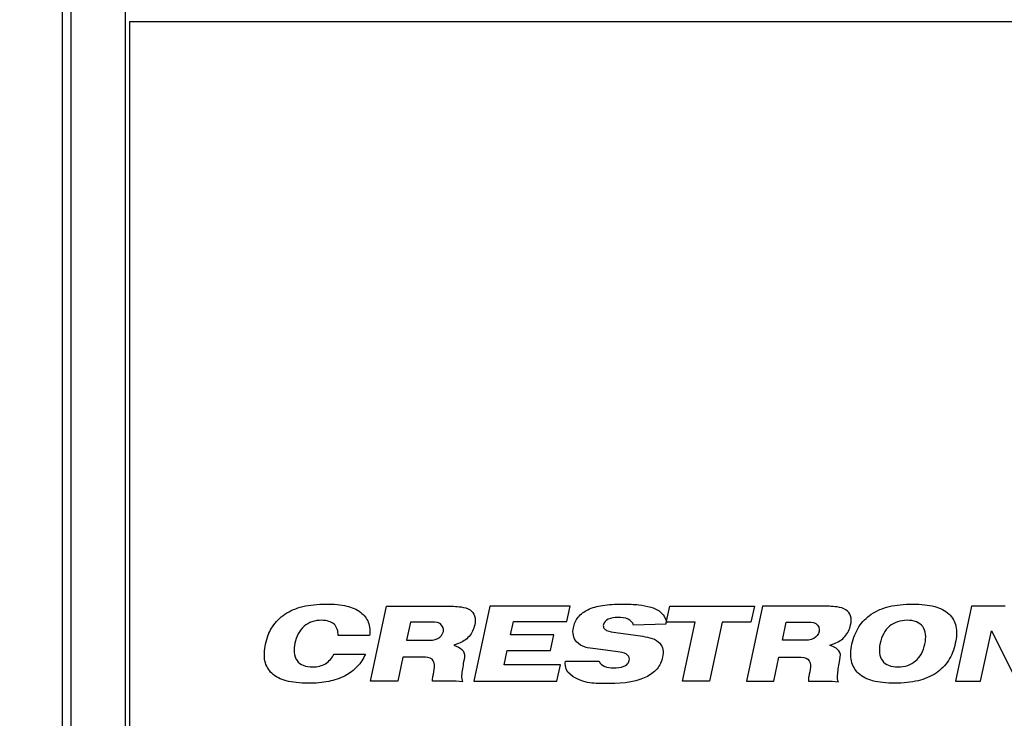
# Model space of a CAD drawing. Header units: inches. Extents: x 0.6 to 15.6, y 0.2 to 10.2.
# Tile 6 of 15: x 2.3 to 3.4, y 7.4 to 8.2. Entities that reach past the tile are written whole.
import ezdxf

# ---------------------------------------------------------------- set-up
doc = ezdxf.new("R2010")
doc.units = ezdxf.units.IN
doc.header["$LTSCALE"] = 0.935
doc.header["$MEASUREMENT"] = 0
doc.header["$PDMODE"] = 3
doc.header["$PDSIZE"] = 0.3125
doc.layers.get('0').update_dxf_attribs({"linetype": 'CONTINUOUS'})
doc.layers.get('Defpoints').update_dxf_attribs({"linetype": 'CONTINUOUS'})
doc.layers.add('DIMS', color=5, linetype='CONTINUOUS')
doc.layers.add('SCREEN', color=5, linetype='CONTINUOUS')
doc.styles.get("Standard").update_dxf_attribs({"font": 'ARIAL_0.TTF'})
doc.dimstyles.get("Standard").update_dxf_attribs({"dimtxt": 0.125, "dimasz": 0.18, "dimexe": 0.18, "dimexo": 0.0625, "dimgap": 0.09, "dimtad": 0, "dimtih": 1, "dimtoh": 1, "dimdec": 3, "dimzin": 4, "dimdsep": 46, "dimtxsty": 'Standard', "dimblk": '_FILLED', "dimblk1": '_FILLED', "dimblk2": '_FILLED', "dimcen": 0.09, "dimadec": 0, "dimazin": 0, "dimtol": 1, "dimtp": 0.001, "dimtm": 0.001, "dimtfac": 1, "dimtdec": 3, "dimtofl": 0, "dimtmove": 0, "dimatfit": 3, "dimldrblk": '_FILLED', "dimfxl": 0, "dimtolj": 1, "dimtzin": 4, "dimarcsym": 0})

# ---------------------------------------------------------------- blocks, each defined once
blk = doc.blocks.new('_FILLED')
at = {"color": 0, "linetype": 'ByBlock'}
blk.add_solid([(0, 0), (-1, 0.1736), (-1, -0.1736)], dxfattribs=at)
blk = doc.blocks.new('*D3')
at = {"layer": 'Defpoints', "color": 0, "lineweight": 0}
for p in [(2.3438, 9.1839), (1.2332, 5.3769), (6.3953, 5.3769)]:
    blk.add_point(p, dxfattribs=at)
at = {"layer": 'DIMS', "color": 0, "lineweight": -2}
for p, q in [((2.2813, 9.1839), (1.0532, 9.1839)), ((1.2332, 9.0039), (1.2332, 7.621)), ((1.2332, 5.5569), (1.2332, 7.2772)), ((6.3328, 5.3769), (1.0532, 5.3769))]:
    blk.add_line(p, q, dxfattribs=at)
at = {"layer": 'DIMS', "color": 0, "lineweight": -2, "xscale": 0.18, "yscale": 0.18, "zscale": 0.18}
for p, rotation in [((1.2332, 9.1839), 90), ((1.2332, 5.3769), 270)]:
    blk.add_blockref('_FILLED', p, dxfattribs=dict(at, rotation=rotation))
at = {"layer": 'DIMS', "color": 0, "insert": (1.2332, 7.4491), "char_height": 0.125, "attachment_point": 5}
blk.add_mtext('\\A1;94.2mm (3.709")', dxfattribs=at)

msp = doc.modelspace()

# ---------------------------------------------------------------- linework, layer by layer
for p, q in [((2.3432, 5.6519), (2.3432, 9.1839)), ((2.3332, 6.4179), (2.3332, 8.4179)), ((2.4057, 8.3039), (2.4057, 6.5319)), ((2.4107, 8.2239), (2.4107, 6.6119)), ((10.7607, 8.2239), (2.4107, 8.2239))]:
    msp.add_line(p, q)
at = {"layer": 'SCREEN', "linetype": 'Continuous'}
for p, q in [((2.689, 7.4624), (2.7075, 7.5491)), ((2.7075, 7.5491), (2.7757, 7.5491)), ((2.8268, 7.5491), (2.8083, 7.4624)), ((2.9196, 7.5491), (2.8268, 7.5491)), ((2.9157, 7.5313), (2.9196, 7.5491)), ((3.0308, 7.5316), (3.0346, 7.5491)), ((3.0346, 7.5491), (3.1321, 7.5491)), ((3.1415, 7.5491), (3.123, 7.4624)), ((3.1321, 7.5491), (3.1282, 7.5305)), ((3.2097, 7.5491), (3.1415, 7.5491)), ((3.3829, 7.5491), (3.3644, 7.4624)), ((3.4217, 7.5491), (3.3829, 7.5491)), ((3.0278, 7.5373), (3.0308, 7.5316)), ((2.735, 7.5305), (2.7305, 7.5096)), ((2.7568, 7.5305), (2.735, 7.5305)), ((2.8506, 7.5158), (2.854, 7.5313)), ((2.854, 7.5313), (2.9157, 7.5313)), ((3.0297, 7.5283), (2.9925, 7.5271)), ((3.0298, 7.5305), (3.0297, 7.5283)), ((3.0638, 7.5305), (3.0298, 7.5305)), ((3.0492, 7.4624), (3.0638, 7.5305)), ((3.0948, 7.5305), (3.0802, 7.4624)), ((3.1282, 7.5305), (3.0948, 7.5305)), ((3.1645, 7.5096), (3.169, 7.5305)), ((3.169, 7.5305), (3.1908, 7.5305)), ((2.6878, 7.5153), (2.6516, 7.5153)), ((2.9007, 7.5158), (2.8506, 7.5158)), ((2.8969, 7.4979), (2.9007, 7.5158)), ((2.972, 7.5187), (3.0035, 7.5142)), ((3.3933, 7.4624), (3.4057, 7.5204)), ((3.4057, 7.5204), (3.4352, 7.4624)), ((2.7305, 7.5096), (2.7542, 7.5096)), ((2.7906, 7.5059), (2.7852, 7.504)), ((2.7852, 7.504), (2.7904, 7.5016)), ((3.1882, 7.5096), (3.1645, 7.5096)), ((3.2192, 7.504), (3.2246, 7.5059)), ((3.2244, 7.5016), (3.2192, 7.504)), ((2.6468, 7.4937), (2.683, 7.4937)), ((2.8432, 7.4813), (2.8468, 7.4979)), ((2.8468, 7.4979), (2.8969, 7.4979)), ((2.9745, 7.4963), (2.9485, 7.4996)), ((2.7264, 7.4902), (2.7204, 7.4624)), ((2.7495, 7.4902), (2.7264, 7.4902)), ((2.9081, 7.4813), (2.8432, 7.4813)), ((2.904, 7.4624), (2.9081, 7.4813)), ((2.9139, 7.48), (2.9135, 7.4827)), ((2.9137, 7.4833), (2.9139, 7.4856)), ((2.9139, 7.4856), (2.953, 7.4856)), ((3.1544, 7.4624), (3.1604, 7.4902)), ((3.1604, 7.4902), (3.1835, 7.4902)), ((2.7204, 7.4624), (2.689, 7.4624)), ((2.8083, 7.4624), (2.904, 7.4624)), ((3.0802, 7.4624), (3.0492, 7.4624)), ((3.123, 7.4624), (3.1544, 7.4624)), ((3.3644, 7.4624), (3.3933, 7.4624))]:
    msp.add_line(p, q, dxfattribs=at)
for points, knots in [([(2.5717, 7.5179), (2.5729, 7.5204), (2.5774, 7.5289), (2.5898, 7.5414), (2.6074, 7.5483), (2.6238, 7.5511), (2.6372, 7.5517), (2.65, 7.5512), (2.6637, 7.549), (2.6776, 7.5438), (2.688, 7.5308), (2.6884, 7.5204), (2.6878, 7.5153)], [0, 0, 0, 0, 0.055925, 0.191849, 0.341788, 0.428011, 0.523768, 0.610085, 0.684288, 0.802295, 0.897916, 1, 1, 1, 1]), ([(2.7757, 7.5491), (2.7817, 7.5491), (2.7911, 7.5488), (2.8039, 7.5463), (2.8104, 7.5376), (2.8097, 7.5257), (2.8038, 7.5133), (2.7952, 7.5075), (2.7906, 7.5059)], [0, 0, 0, 0, 0.232296, 0.371119, 0.483355, 0.619985, 0.810704, 1, 1, 1, 1]), ([(2.9231, 7.524), (2.924, 7.5284), (2.9278, 7.5372), (2.9404, 7.5464), (2.9544, 7.5498), (2.9681, 7.5513), (2.9792, 7.5516), (2.9896, 7.5514), (3.0005, 7.5505), (3.0116, 7.5487), (3.0219, 7.5445), (3.0266, 7.5398), (3.0278, 7.5373)], [0, 0, 0, 0, 0.112522, 0.228354, 0.375193, 0.466141, 0.570627, 0.652574, 0.724917, 0.842994, 0.931105, 1, 1, 1, 1]), ([(3.2246, 7.5059), (3.2292, 7.5075), (3.2378, 7.5133), (3.2437, 7.5257), (3.2444, 7.5376), (3.2379, 7.5463), (3.2251, 7.5488), (3.2157, 7.5491), (3.2097, 7.5491)], [0, 0, 0, 0, 0.189254, 0.37999, 0.516635, 0.628923, 0.767721, 1, 1, 1, 1]), ([(3.2448, 7.5053), (3.2456, 7.5089), (3.2477, 7.5158), (3.254, 7.5284), (3.2669, 7.5414), (3.2846, 7.5483), (3.3009, 7.5511), (3.3147, 7.5517), (3.3281, 7.5511), (3.3426, 7.5486), (3.3576, 7.542), (3.3651, 7.5282), (3.3658, 7.5162), (3.3649, 7.5097), (3.3641, 7.5062)], [0, 0, 0, 0, 0.064721, 0.125562, 0.243859, 0.374355, 0.449397, 0.532736, 0.613895, 0.682809, 0.791455, 0.885653, 0.93882, 1, 1, 1, 1]), ([(2.6516, 7.5153), (2.6517, 7.5199), (2.6494, 7.5276), (2.6405, 7.5321), (2.6316, 7.5331), (2.6215, 7.5317), (2.6082, 7.5244), (2.6031, 7.5135), (2.6015, 7.5062)], [0, 0, 0, 0, 0.187671, 0.281576, 0.394656, 0.551582, 0.694538, 1, 1, 1, 1]), ([(2.773, 7.5198), (2.7737, 7.523), (2.7696, 7.532), (2.761, 7.5305), (2.7568, 7.5305)], [0, 0, 0, 0, 0.441047, 1, 1, 1, 1]), ([(2.9925, 7.5271), (2.992, 7.5301), (2.9857, 7.5358), (2.9747, 7.536), (2.964, 7.5355), (2.9577, 7.53), (2.9576, 7.5263), (2.9578, 7.5254)], [0, 0, 0, 0, 0.208646, 0.497711, 0.754031, 0.942772, 1, 1, 1, 1]), ([(3.1908, 7.5305), (3.195, 7.5305), (3.2036, 7.532), (3.2077, 7.523), (3.207, 7.5198)], [0, 0, 0, 0, 0.558953, 1, 1, 1, 1]), ([(3.329, 7.5053), (3.3298, 7.509), (3.3305, 7.516), (3.3273, 7.5259), (3.319, 7.5319), (3.3083, 7.5332), (3.2973, 7.5317), (3.2875, 7.5263), (3.2806, 7.5174), (3.2781, 7.5098), (3.2772, 7.5055), (3.2771, 7.5051)], [0, 0, 0, 0, 0.133302, 0.2399, 0.343553, 0.471586, 0.604201, 0.724999, 0.848251, 0.986656, 1, 1, 1, 1]), ([(2.683, 7.4937), (2.6808, 7.4884), (2.6743, 7.4784), (2.6593, 7.4674), (2.6435, 7.4624), (2.6291, 7.4603), (2.6166, 7.4598), (2.6038, 7.4604), (2.5892, 7.4629), (2.5742, 7.4694), (2.5667, 7.4833), (2.5661, 7.4953), (2.5675, 7.5055), (2.5697, 7.5132), (2.5715, 7.5172), (2.5717, 7.5179)], [0, 0, 0, 0, 0.100327, 0.202873, 0.318684, 0.384403, 0.456321, 0.537395, 0.606233, 0.714753, 0.808871, 0.862022, 0.923204, 0.987847, 1, 1, 1, 1]), ([(2.7542, 7.5096), (2.7584, 7.5096), (2.7666, 7.5094), (2.7723, 7.5164), (2.773, 7.5198)], [0, 0, 0, 0, 0.545623, 1, 1, 1, 1]), ([(2.9485, 7.4996), (2.9409, 7.5005), (2.9253, 7.5029), (2.9219, 7.5185), (2.9231, 7.524)], [0, 0, 0, 0, 0.581381, 1, 1, 1, 1]), ([(2.9578, 7.5254), (2.9579, 7.5248), (2.9586, 7.5229), (2.9634, 7.5196), (2.9685, 7.5192), (2.972, 7.5187)], [0, 0, 0, 0, 0.106264, 0.355469, 1, 1, 1, 1]), ([(3.0035, 7.5142), (3.0105, 7.5132), (3.0213, 7.5108), (3.0274, 7.4989), (3.0265, 7.4906), (3.0241, 7.4829), (3.0184, 7.4739), (2.9977, 7.4601), (2.9751, 7.4596), (2.9589, 7.4596)], [0, 0, 0, 0, 0.179555, 0.245605, 0.321455, 0.387426, 0.451049, 0.588292, 1, 1, 1, 1]), ([(3.207, 7.5198), (3.2063, 7.5164), (3.2006, 7.5094), (3.1924, 7.5096), (3.1882, 7.5096)], [0, 0, 0, 0, 0.454273, 1, 1, 1, 1]), ([(2.6015, 7.5062), (2.6001, 7.4996), (2.6, 7.4879), (2.6116, 7.4797), (2.6211, 7.4786), (2.6299, 7.4794), (2.6394, 7.4832), (2.6446, 7.4893), (2.6468, 7.4937)], [0, 0, 0, 0, 0.28738, 0.41416, 0.570952, 0.684497, 0.789024, 1, 1, 1, 1]), ([(3.3641, 7.5062), (3.3634, 7.5026), (3.3613, 7.4956), (3.355, 7.4831), (3.3421, 7.4701), (3.3244, 7.4632), (3.3081, 7.4604), (3.2943, 7.4598), (3.2809, 7.4604), (3.2664, 7.4629), (3.2513, 7.4694), (3.2439, 7.4833), (3.2432, 7.4953), (3.2441, 7.5018), (3.2448, 7.5053)], [0, 0, 0, 0, 0.064774, 0.125637, 0.24393, 0.374394, 0.44942, 0.532745, 0.613867, 0.682752, 0.79136, 0.885564, 0.938763, 1, 1, 1, 1]), ([(3.2771, 7.5051), (3.2764, 7.5017), (3.2759, 7.4951), (3.279, 7.4856), (3.2874, 7.4797), (3.2981, 7.4784), (3.3091, 7.4799), (3.3188, 7.4853), (3.3257, 7.4942), (3.3282, 7.5014), (3.329, 7.5053)], [0, 0, 0, 0, 0.123559, 0.23298, 0.339399, 0.471003, 0.607289, 0.73124, 0.857546, 1, 1, 1, 1]), ([(2.7904, 7.5016), (2.7931, 7.5004), (2.7991, 7.4956), (2.797, 7.4883), (2.7964, 7.4846)], [0, 0, 0, 0, 0.440019, 1, 1, 1, 1]), ([(2.9876, 7.4894), (2.9875, 7.4897), (2.987, 7.4914), (2.9829, 7.4952), (2.9779, 7.4959), (2.9745, 7.4963)], [0, 0, 0, 0, 0.072499, 0.334495, 1, 1, 1, 1]), ([(3.2304, 7.4846), (3.231, 7.4883), (3.2331, 7.4956), (3.2271, 7.5004), (3.2244, 7.5016)], [0, 0, 0, 0, 0.55988, 1, 1, 1, 1]), ([(2.7628, 7.4786), (2.7631, 7.4817), (2.7613, 7.49), (2.7531, 7.4902), (2.7495, 7.4902)], [0, 0, 0, 0, 0.468704, 1, 1, 1, 1]), ([(2.7964, 7.4846), (2.7955, 7.4794), (2.7939, 7.472), (2.7941, 7.4638), (2.7953, 7.4617)], [0, 0, 0, 0, 0.688869, 1, 1, 1, 1]), ([(2.9589, 7.4596), (2.9525, 7.4596), (2.9364, 7.4597), (2.9152, 7.4695), (2.9139, 7.48)], [0, 0, 0, 0, 0.37862, 1, 1, 1, 1]), ([(2.953, 7.4856), (2.9536, 7.483), (2.9594, 7.4781), (2.9699, 7.4777), (2.9794, 7.4782), (2.9858, 7.4819), (2.9878, 7.4857), (2.9879, 7.4884), (2.9876, 7.4894)], [0, 0, 0, 0, 0.18692, 0.440834, 0.718988, 0.82734, 0.930929, 1, 1, 1, 1]), ([(3.1835, 7.4902), (3.1871, 7.4902), (3.1953, 7.49), (3.1971, 7.4817), (3.1968, 7.4786)], [0, 0, 0, 0, 0.531321, 1, 1, 1, 1]), ([(3.2293, 7.4617), (3.2281, 7.4638), (3.2279, 7.472), (3.2295, 7.4794), (3.2304, 7.4846)], [0, 0, 0, 0, 0.311144, 1, 1, 1, 1]), ([(2.7606, 7.4624), (2.7604, 7.4642), (2.7612, 7.4697), (2.7624, 7.475), (2.7628, 7.4786)], [0, 0, 0, 0, 0.333059, 1, 1, 1, 1]), ([(3.1968, 7.4786), (3.1964, 7.475), (3.1952, 7.4697), (3.1944, 7.4642), (3.1946, 7.4624)], [0, 0, 0, 0, 0.666918, 1, 1, 1, 1]), ([(2.7953, 7.4617), (2.7853, 7.4628), (2.7737, 7.4623), (2.7622, 7.4624), (2.7606, 7.4624)], [0, 0, 0, 0, 0.868348, 1, 1, 1, 1]), ([(3.1946, 7.4624), (3.1962, 7.4624), (3.2077, 7.4623), (3.2193, 7.4628), (3.2293, 7.4617)], [0, 0, 0, 0, 0.131652, 1, 1, 1, 1])]:
    msp.add_open_spline(points, degree=3, knots=knots, dxfattribs=at)

# ---------------------------------------------------------------- dimensions: what is measured, and where the dimension line sits
at = {"layer": 'DIMS'}
dim = msp.add_linear_dim(base=(1.2332, 5.3769), p1=(2.3438, 9.1839), p2=(6.3953, 5.3769), angle=270, text='94.2mm (3.709")', dimstyle='Standard', dxfattribs=at)
dim.commit()
dim.dimension.update_dxf_attribs({"geometry": '*D3', "text_midpoint": (1.2332, 7.4491), "dimtype": 160})

doc.saveas('drawing.dxf')
